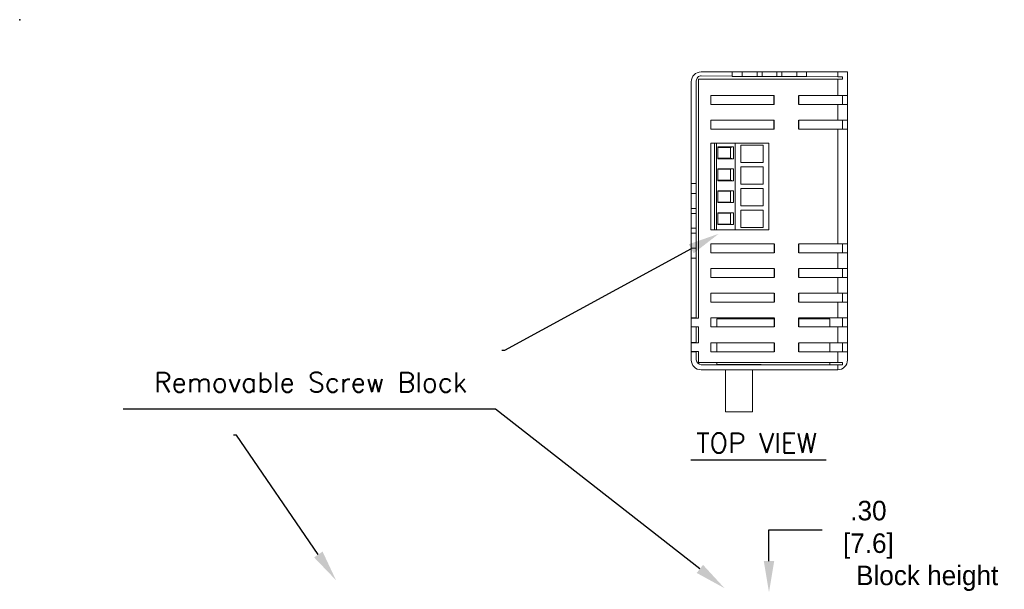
# Model space of a CAD drawing. Header units: inches. Extents: x 0 to 301, y 0 to 227.
# Tile 4 of 8: x 0 to 126, y 155 to 227. Entities that reach past the tile are written whole.
import ezdxf
from ezdxf import colors
from ezdxf.entities.mleader import LeaderData, LeaderLine
from ezdxf.math import Vec2, Vec3

# ---------------------------------------------------------------- set-up
doc = ezdxf.new("R2010")
doc.units = ezdxf.units.IN
doc.header["$MEASUREMENT"] = 0
doc.layers.add('Dimensions', color=140, linetype='Continuous')
doc.layers.add('Text', color=140, linetype='Continuous')

msp = doc.modelspace()

# ---------------------------------------------------------------- linework, layer by layer
at = {"color": 7, "linetype": 'Continuous', "lineweight": 15}
for p, q in [((91.188, 220.7545), (87.211, 220.7545)), ((91.188, 220.1745), (91.188, 220.7545)), ((91.188, 220.7545), (92.4581, 220.7545)), ((92.4581, 220.1745), (92.4581, 220.7545)), ((92.4581, 220.7545), (94.3839, 220.7545)), ((94.3839, 220.1745), (94.3839, 220.7545)), ((94.3839, 220.7545), (95.0189, 220.7545)), ((95.0189, 220.1745), (95.0189, 220.7545)), ((95.0189, 220.7545), (96.9239, 220.7545)), ((96.9239, 220.1745), (96.9239, 220.7545)), ((96.9239, 220.7545), (97.5588, 220.7545)), ((97.5588, 220.1745), (97.5588, 220.7545)), ((97.5588, 220.7545), (99.4638, 220.7545)), ((99.4638, 220.1745), (99.4638, 220.7545)), ((99.4638, 220.7545), (100.7339, 220.7545)), ((100.7339, 220.1745), (100.7339, 220.7545)), ((104.711, 220.7545), (100.7339, 220.7545)), ((104.711, 220.1238), (104.711, 220.7545)), ((104.711, 220.7545), (105.961, 220.7545)), ((105.961, 220.7545), (105.961, 217.7542)), ((85.961, 219.5045), (85.961, 206.467)), ((86.611, 219.6149), (86.611, 206.467)), ((86.875, 219.8381), (104.711, 219.8381)), ((86.875, 189.2575), (86.875, 219.8381)), ((91.188, 220.2215), (87.2505, 220.2499)), ((91.188, 220.1745), (92.4581, 220.1745)), ((92.4581, 220.1745), (94.3839, 220.1745)), ((94.3839, 220.1745), (95.0189, 220.1745)), ((95.0189, 220.1745), (96.9239, 220.1745)), ((96.9239, 220.1745), (97.5588, 220.1745)), ((97.5588, 220.1745), (99.4638, 220.1745)), ((104.711, 220.1238), (97.6924, 220.1745)), ((99.4638, 220.1745), (100.7339, 220.1745)), ((104.711, 217.7542), (104.711, 219.8381)), ((104.711, 219.8381), (105.311, 219.8381)), ((105.311, 219.8381), (105.311, 220.1195)), ((88.461, 217.7542), (96.586, 217.7542)), ((88.461, 217.7542), (88.461, 216.6004)), ((99.725, 217.7542), (104.711, 217.7542)), ((105.961, 217.7542), (104.711, 217.7542)), ((105.311, 216.6004), (105.311, 217.7542)), ((105.961, 216.6004), (105.961, 217.7542)), ((96.586, 216.6004), (88.461, 216.6004)), ((104.711, 216.6004), (99.725, 216.6004)), ((104.711, 214.5911), (104.711, 216.6004)), ((104.711, 216.6004), (105.961, 216.6004)), ((105.961, 216.6004), (105.961, 214.5911)), ((88.461, 214.5911), (96.586, 214.5911)), ((88.461, 214.5911), (88.461, 213.4373)), ((99.725, 214.5911), (104.711, 214.5911)), ((105.961, 214.5911), (104.711, 214.5911)), ((105.311, 213.4373), (105.311, 214.5911)), ((105.961, 213.4373), (105.961, 214.5911)), ((96.586, 213.4373), (88.461, 213.4373)), ((104.711, 213.4373), (99.725, 213.4373)), ((104.711, 198.7757), (104.711, 213.4373)), ((104.711, 213.4373), (105.961, 213.4373)), ((105.961, 213.4373), (105.961, 198.7757)), ((88.461, 200.569), (88.461, 211.644)), ((88.9548, 211.644), (88.461, 211.644)), ((88.9548, 200.569), (88.9548, 211.644)), ((89.2028, 211.644), (88.9548, 211.644)), ((89.2028, 200.569), (89.2028, 211.644)), ((91.5641, 211.644), (89.2028, 211.644)), ((91.3698, 211.157), (89.3835, 211.157)), ((89.3835, 211.157), (89.3835, 209.6516)), ((91.0044, 211.1046), (89.3835, 211.1046)), ((91.0044, 211.1046), (91.3698, 211.157)), ((91.0044, 209.704), (91.0044, 211.1046)), ((91.3698, 209.6516), (91.3698, 211.157)), ((91.5641, 200.569), (91.5641, 211.644)), ((95.911, 211.644), (91.5641, 211.644)), ((95.1658, 211.3662), (92.3092, 211.3662)), ((92.3092, 211.3662), (92.3092, 209.1531)), ((95.1658, 209.1531), (95.1658, 211.3662)), ((95.911, 200.569), (95.911, 211.644)), ((89.3835, 209.704), (91.0044, 209.704)), ((89.3835, 209.6516), (91.3698, 209.6516)), ((91.0044, 209.704), (91.3698, 209.6516)), ((91.3698, 208.3464), (89.3835, 208.3464)), ((89.3835, 208.3464), (89.3835, 206.8411)), ((91.0044, 208.2941), (89.3835, 208.2941)), ((91.0044, 208.2941), (91.3698, 208.3464)), ((91.0044, 206.8935), (91.0044, 208.2941)), ((91.3698, 206.8411), (91.3698, 208.3464)), ((92.3092, 209.1531), (95.1658, 209.1531)), ((95.1658, 208.5974), (92.3092, 208.5974)), ((92.3092, 208.5974), (92.3092, 206.3843)), ((95.1658, 206.3843), (95.1658, 208.5974)), ((89.3835, 206.8935), (91.0044, 206.8935)), ((89.3835, 206.8411), (91.3698, 206.8411)), ((91.0044, 206.8935), (91.3698, 206.8411)), ((86.611, 206.467), (85.961, 206.467)), ((85.961, 205.197), (85.961, 206.467)), ((86.611, 205.197), (86.611, 206.467)), ((91.3698, 205.5359), (89.3835, 205.5359)), ((89.3835, 205.5359), (89.3835, 204.0306)), ((91.0044, 205.4835), (89.3835, 205.4835)), ((91.0044, 205.4835), (91.3698, 205.5359)), ((91.0044, 204.0829), (91.0044, 205.4835)), ((91.3698, 204.0306), (91.3698, 205.5359)), ((92.3092, 206.3843), (95.1658, 206.3843)), ((95.1658, 205.8287), (92.3092, 205.8287)), ((92.3092, 205.8287), (92.3092, 203.6156)), ((95.1658, 203.6156), (95.1658, 205.8287)), ((86.611, 205.197), (85.961, 205.197)), ((85.961, 203.292), (85.961, 205.197)), ((86.611, 203.292), (86.611, 205.197)), ((86.611, 203.292), (85.961, 203.292)), ((85.961, 202.657), (85.961, 203.292)), ((86.611, 202.657), (86.611, 203.292)), ((89.3835, 204.0829), (91.0044, 204.0829)), ((89.3835, 204.0306), (91.3698, 204.0306)), ((91.0044, 204.0829), (91.3698, 204.0306)), ((92.3092, 203.6156), (95.1658, 203.6156)), ((95.1658, 203.0599), (92.3092, 203.0599)), ((92.3092, 203.0599), (92.3092, 200.8468)), ((95.1658, 200.8468), (95.1658, 203.0599)), ((86.611, 202.657), (85.961, 202.657)), ((85.961, 200.752), (85.961, 202.657)), ((86.611, 200.752), (86.611, 202.657)), ((91.3698, 202.7254), (89.3835, 202.7254)), ((89.3835, 202.7254), (89.3835, 201.2201)), ((91.0044, 202.673), (89.3835, 202.673)), ((91.0044, 202.673), (91.3698, 202.7254)), ((91.0044, 201.2724), (91.0044, 202.673)), ((91.3698, 201.2201), (91.3698, 202.7254)), ((86.611, 200.752), (85.961, 200.752)), ((85.961, 200.117), (85.961, 200.752)), ((86.611, 200.117), (86.611, 200.752)), ((88.9548, 200.569), (88.461, 200.569)), ((89.2028, 200.569), (88.9548, 200.569)), ((91.5641, 200.569), (89.2028, 200.569)), ((89.3835, 201.2724), (91.0044, 201.2724)), ((89.3835, 201.2201), (91.3698, 201.2201)), ((91.0044, 201.2724), (91.3698, 201.2201)), ((95.911, 200.569), (91.5641, 200.569)), ((92.3092, 200.8468), (95.1658, 200.8468)), ((86.611, 200.117), (85.961, 200.117)), ((85.961, 198.212), (85.961, 200.117)), ((86.611, 198.212), (86.611, 200.117)), ((86.611, 198.212), (85.961, 198.212)), ((85.961, 196.942), (85.961, 198.212)), ((86.611, 196.942), (86.611, 198.212)), ((88.461, 198.7757), (96.586, 198.7757)), ((88.461, 198.7757), (88.461, 197.6218)), ((99.725, 198.7757), (104.711, 198.7757)), ((105.961, 198.7757), (104.711, 198.7757)), ((105.311, 197.6218), (105.311, 198.7757)), ((105.961, 197.6218), (105.961, 198.7757)), ((86.611, 196.942), (85.961, 196.942)), ((85.961, 196.942), (85.961, 189.289)), ((86.611, 196.942), (86.611, 189.289)), ((96.586, 197.6218), (88.461, 197.6218)), ((104.711, 197.6218), (99.725, 197.6218)), ((104.711, 195.6126), (104.711, 197.6218)), ((104.711, 197.6218), (105.961, 197.6218)), ((105.961, 197.6218), (105.961, 195.6126)), ((88.461, 195.6126), (96.586, 195.6126)), ((88.461, 195.6126), (88.461, 194.4587)), ((99.725, 195.6126), (104.711, 195.6126)), ((105.961, 195.6126), (104.711, 195.6126)), ((105.311, 194.4587), (105.311, 195.6126)), ((105.961, 194.4587), (105.961, 195.6126)), ((96.586, 194.4587), (88.461, 194.4587)), ((104.711, 194.4587), (99.725, 194.4587)), ((104.711, 192.4495), (104.711, 194.4587)), ((104.711, 194.4587), (105.961, 194.4587)), ((105.961, 194.4587), (105.961, 192.4495)), ((88.461, 192.4495), (96.586, 192.4495)), ((88.461, 192.4495), (88.461, 191.2957)), ((99.725, 192.4495), (104.711, 192.4495)), ((105.961, 192.4495), (104.711, 192.4495)), ((105.311, 191.2957), (105.311, 192.4495)), ((105.961, 191.2957), (105.961, 192.4495)), ((96.586, 191.2957), (88.461, 191.2957)), ((104.711, 191.2957), (99.725, 191.2957)), ((104.711, 189.2864), (104.711, 191.2957)), ((104.711, 191.2957), (105.961, 191.2957)), ((105.961, 191.2957), (105.961, 189.2864)), ((85.95, 188.164), (85.95, 189.2575)), ((85.95, 189.2575), (86.875, 189.2575)), ((86.611, 189.289), (85.961, 189.289)), ((85.961, 189.289), (85.961, 189.2575)), ((86.611, 189.2575), (86.611, 189.289)), ((86.611, 189.2677), (86.875, 189.2677)), ((88.461, 189.2864), (96.586, 189.2864)), ((88.461, 189.2864), (88.461, 188.1326)), ((89.252, 189.1545), (89.252, 188.1326)), ((89.252, 189.1545), (96.586, 189.1545)), ((99.725, 189.2864), (104.711, 189.2864)), ((99.725, 189.1545), (103.6822, 189.1545)), ((103.6822, 189.1545), (103.6822, 188.1326)), ((105.961, 189.2864), (104.711, 189.2864)), ((105.311, 188.1326), (105.311, 189.2864)), ((105.961, 188.1326), (105.961, 189.2864)), ((85.95, 188.164), (86.875, 188.164)), ((85.961, 188.164), (85.961, 188.1326)), ((85.961, 188.1326), (86.611, 188.1326)), ((85.961, 188.1326), (85.961, 186.1259)), ((86.611, 188.1326), (86.611, 188.164)), ((86.611, 188.1538), (86.875, 188.1538)), ((86.611, 188.1326), (86.611, 186.1259)), ((86.875, 186.0957), (86.875, 188.164)), ((96.586, 188.1326), (88.461, 188.1326)), ((104.711, 188.1326), (99.725, 188.1326)), ((104.711, 186.1233), (104.711, 188.1326)), ((104.711, 188.1326), (105.961, 188.1326)), ((105.961, 188.1326), (105.961, 186.1233)), ((85.95, 185.0023), (85.95, 186.0957)), ((85.95, 186.0957), (86.875, 186.0957)), ((86.611, 186.1259), (85.961, 186.1259)), ((85.961, 186.1259), (85.961, 186.0957)), ((86.611, 186.0957), (86.611, 186.1259)), ((86.611, 186.1059), (86.875, 186.1059)), ((88.461, 186.1233), (96.586, 186.1233)), ((88.461, 186.1233), (88.461, 184.9695)), ((89.252, 186.1233), (89.252, 184.9695)), ((99.725, 186.1233), (104.711, 186.1233)), ((103.6822, 186.1233), (103.6822, 184.9695)), ((105.961, 186.1233), (104.711, 186.1233)), ((105.311, 184.9695), (105.311, 186.1233)), ((105.961, 184.9695), (105.961, 186.1233)), ((85.95, 185.0023), (86.875, 185.0023)), ((85.961, 185.0023), (85.961, 184.9721)), ((85.961, 184.9721), (86.611, 184.9721)), ((85.961, 184.9721), (85.961, 183.9045)), ((86.611, 184.9721), (86.611, 185.0023)), ((86.611, 184.992), (86.875, 184.992)), ((86.611, 184.9721), (86.611, 183.9395)), ((86.875, 183.5709), (86.875, 185.0023)), ((96.586, 184.9695), (88.461, 184.9695)), ((104.711, 184.9695), (99.725, 184.9695)), ((104.711, 183.5709), (104.711, 184.9695)), ((104.711, 184.9695), (105.961, 184.9695)), ((105.961, 184.9695), (105.961, 183.9045)), ((104.711, 183.5709), (86.875, 183.5709)), ((87.246, 183.3045), (104.711, 183.3045)), ((89.2374, 183.3195), (94.9217, 183.3195)), ((89.2374, 183.3195), (89.2374, 183.3045)), ((89.252, 183.5709), (89.252, 183.3195)), ((94.9217, 183.3195), (94.9217, 183.3045)), ((103.6822, 183.5709), (103.6822, 183.3045)), ((105.311, 183.5709), (104.711, 183.5709)), ((104.711, 182.6545), (104.711, 183.3045)), ((104.711, 183.3045), (105.311, 183.3045)), ((105.311, 183.3045), (105.311, 183.5709)), ((104.711, 182.6545), (87.211, 182.6545)), ((93.8146, 180.5145), (93.7938, 180.5145)), ((93.7938, 180.5145), (93.7938, 177.5145)), ((93.7373, 177.2645), (90.3446, 177.2645))]:
    msp.add_line(p, q, dxfattribs=at)
at = {"color": 7, "linetype": 'Continuous', "lineweight": 15, "flags": 128}
msp.add_lwpolyline([(105.311, 220.1195), (105.1205, 220.1209), (104.9186, 220.1223), (104.711, 220.1238)], dxfattribs=at)
for points in [[(96.586, 216.6004), (96.586, 217.7542)], [(99.725, 216.6004), (99.725, 217.7542)], [(96.586, 213.4373), (96.586, 214.5911)], [(99.725, 213.4373), (99.725, 214.5911)], [(96.586, 198.7757), (96.586, 197.6218)], [(99.725, 197.6218), (99.725, 198.7757)], [(96.586, 195.6126), (96.586, 194.4587)], [(99.725, 194.4587), (99.725, 195.6126)], [(96.586, 192.4495), (96.586, 191.2957)], [(99.725, 191.2957), (99.725, 192.4495)], [(96.586, 189.2864), (96.586, 188.1326)], [(99.725, 188.1326), (99.725, 189.2864)], [(96.586, 186.1233), (96.586, 184.9695)], [(99.725, 184.9695), (99.725, 186.1233)]]:
    msp.add_lwpolyline(points)
at = {"color": 7, "linetype": 'Continuous', "lineweight": 15}
for centre, radius, start, end in [((87.211, 219.5045), 1.25, 90, 180), ((87.246, 219.6149), 0.635, 89.586375, 180), ((87.211, 183.9045), 1.25, 180, 270), ((87.246, 183.9395), 0.635, 180, 270), ((104.711, 183.9045), 1.25, 270, 0)]:
    msp.add_arc(centre, radius, start, end, dxfattribs=at)
for points in [[(90.3446, 182.6545), (90.3446, 177.2645)], [(93.8146, 180.5145), (93.8146, 182.6545)]]:
    msp.add_open_spline(points, degree=1, dxfattribs=at)
msp.add_open_spline([(93.7373, 177.2645), (93.7568, 177.2645), (93.7718, 177.2913), (93.7899, 177.3835), (93.7938, 177.4483), (93.7938, 177.5145)], degree=3, knots=[0, 0, 0, 0, 0.5, 0.5, 1, 1, 1, 1], dxfattribs=at)
at = {"color": 5}
msp.add_point((0, 227.4296), dxfattribs=at)
at = {"layer": 'Dimensions'}
for p, q in [((95.911, 158.187), (95.911, 162.187)), ((95.911, 162.187), (102.699, 162.187))]:
    msp.add_line(p, q, dxfattribs=at)
msp.add_solid([(95.2443, 158.187), (96.5776, 158.187), (95.911, 154.187)], dxfattribs=at)
at = {"layer": 'Text', "color": 140}
for points in [[(60.5552, 177.6046), (13.2606, 177.6046)], [(85.8933, 171.1357), (103.2264, 171.1357)]]:
    msp.add_lwpolyline(points, dxfattribs=at)

# ---------------------------------------------------------------- texts
at = {"layer": 'Dimensions', "char_height": 2.5, "attachment_point": 5}
for s, insert in [('\\A1;.30\\P[7.6]', (108.64, 162.187)), ('\\A1;\\PBlock height', (116.1612, 158.0665))]:
    msp.add_mtext(s, dxfattribs=dict(at, insert=insert))
at = {"layer": 'Text', "color": 140, "char_height": 2.5, "attachment_point": 5}
for s, insert in [('{\\Fromans|c0;Removable Screw Block}', (37.2327, 181.057)), ('{\\Fromans|c0;TOP VIEW}', (94.3091, 173.303))]:
    msp.add_mtext(s, dxfattribs=dict(at, insert=insert))

# ---------------------------------------------------------------- leaders
at = {"layer": 'Text', "color": 140}
ml = msp.add_multileader_mtext('Standard', dxfattribs=at)
ml.set_content('')
ml.set_leader_properties()
ml.build(insert=Vec2(0, 0))
ml.multileader.update_dxf_attribs({"text_right_attachment_type": 6, "dogleg_length": 0.36})
ctx = ml.context
ctx.base_point, ctx.plane_origin = Vec3(61.714, 185.1342), Vec3(89.4739, 200.0488)
ctx.right_attachment = 6
notes = []
notes.append((ctx, [(0, (1, 1, 0), (62.074, 185.1342), (-1, 0), 0.36, [(0, [(89.4739, 200.0488)], 0, [])])]))
ctx.mtext, ml.multileader.dxf.content_type = None, 0
ml = msp.add_multileader_mtext('Standard', dxfattribs=at)
ml.set_content('')
ml.set_leader_properties()
ml.build(insert=Vec2(0, 0))
ml.multileader.update_dxf_attribs({"text_right_attachment_type": 6, "dogleg_length": 0.36})
ctx = ml.context
ctx.base_point, ctx.plane_origin = Vec3(60.5552, 177.6046), Vec3(90.2157, 154.7262)
ctx.right_attachment = 6
notes.append((ctx, [(0, (1, 1, 0), (60.9152, 177.6046), (-1, 0), 0.36, [(0, [(90.2157, 154.7262)], 0, [])])]))
ctx.mtext, ml.multileader.dxf.content_type = None, 0
ml = msp.add_multileader_mtext('Standard', dxfattribs=at)
ml.set_content('')
ml.set_leader_properties()
ml.build(insert=Vec2(0, 0))
ml.multileader.update_dxf_attribs({"text_right_attachment_type": 6, "dogleg_length": 0.36})
ctx = ml.context
ctx.base_point, ctx.plane_origin = Vec3(27.3852, 174.2741), Vec3(40.4918, 155.7396)
ctx.right_attachment = 6
notes.append((ctx, [(0, (1, 1, 0), (27.7452, 174.2741), (-1, 0), 0.36, [(0, [(40.4918, 155.7396)], 0, [])])]))
ctx.mtext, ml.multileader.dxf.content_type = None, 0
for ctx, leaders in notes:
    for number, flags, end, landing, length, lines in leaders:
        leader = LeaderData()
        leader.index, (leader.has_last_leader_line, leader.has_dogleg_vector, leader.attachment_direction) = number, flags
        leader.last_leader_point, leader.dogleg_vector, leader.dogleg_length = Vec3(end), Vec3(landing), length
        for number, points, colour, breaks in lines:
            line = LeaderLine()
            line.index, line.vertices, line.color, line.breaks = number, Vec3.list(points), colors.encode_raw_color(colour), breaks
            leader.lines.append(line)
        ctx.leaders.append(leader)

doc.saveas('drawing.dxf')
